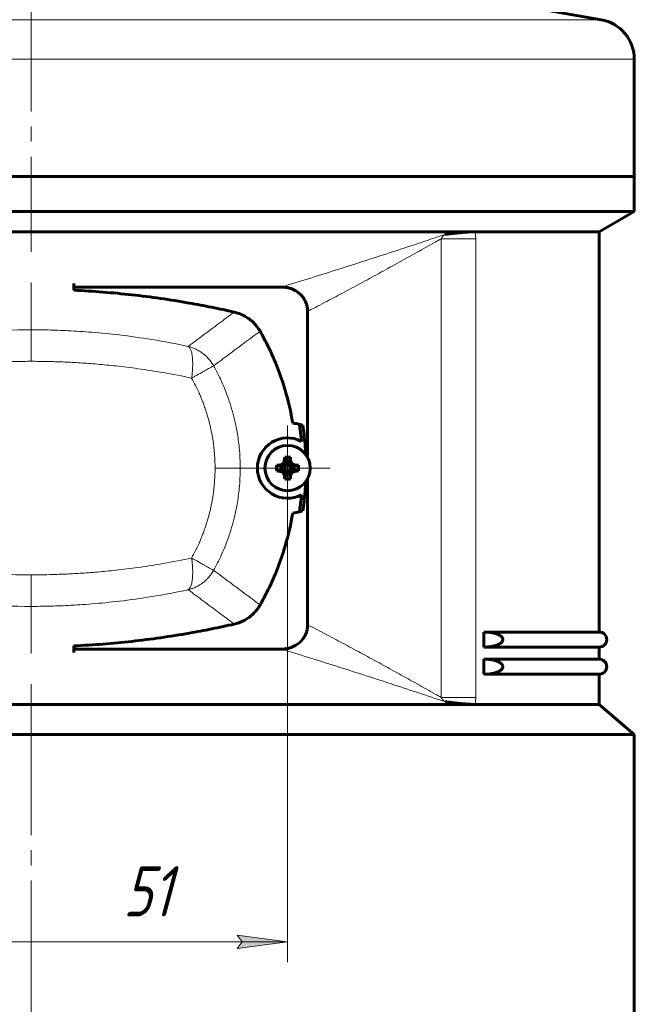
# Model space of a CAD drawing. Header units: millimetres. Extents: x 0 to 594, y 0 to 420.
# Tile 4 of 10: x 128 to 189, y 159 to 257. Entities that reach past the tile are written whole.
import ezdxf

# ---------------------------------------------------------------- set-up
doc = ezdxf.new("R2010")
doc.units = ezdxf.units.MM
for name, pattern in [('K5LT_AXLED', [19.5, 15, -1.5, 1.5, -1.5]), ('K5LT_BASIC', [0]), ('K5LT_THIN', [0])]:
    doc.linetypes.add(name, pattern=pattern)
doc.layers.add('Системный слой', color=7, linetype='Continuous')
doc.styles.add('KDIMTEXTSTYLE', font='GOST_AU.SHX', dxfattribs={"width": 0.96, "oblique": 15, "height": 5})
doc.styles.add('KTEXTSTYLE', font='GOST_AU.SHX', dxfattribs={"width": 0.96, "height": 5})
doc.dimstyles.new('KDIMSTYLE (1.00)', dxfattribs={"dimtxt": 5, "dimasz": 1, "dimexe": 2, "dimexo": 0, "dimgap": 1, "dimtad": 1, "dimtxsty": 'KDIMTEXTSTYLE', "dimsah": 1, "dimcen": 0, "dimdle": 1, "dimadec": 0, "dimazin": 0, "dimtfac": 0.667, "dimtmove": 0, "dimatfit": 3, "dimfxl": 1, "dimtvp": 1, "dimtolj": 1, "dimtzin": 0, "dimarcsym": 0})

# ---------------------------------------------------------------- blocks, each defined once
blk = doc.blocks.new('U2')
at = {"layer": 'Системный слой', "color": 150, "linetype": 'K5LT_BASIC', "lineweight": 60, "true_color": 0x0080ff}
for start, end in [(2.69396, 6.69956), (353.30044, 357.30604)]:
    blk.add_arc((127.705, 212.497), 28.676, start, end, dxfattribs=at)
blk = doc.blocks.new('U4')
at = {"layer": 'Системный слой', "color": 150, "linetype": 'K5LT_BASIC', "lineweight": 60, "true_color": 0x0080ff}
for p, q in [((84.011, 194.697), (72.547, 194.697)), ((185.547, 194.697), (174.083, 194.697))]:
    blk.add_line(p, q, dxfattribs=at)
blk = doc.blocks.new('U5')
at = {"layer": 'Системный слой', "color": 150, "linetype": 'K5LT_BASIC', "lineweight": 60, "true_color": 0x0080ff}
for p, q in [((84.011, 191.997), (72.547, 191.997)), ((185.547, 191.997), (174.083, 191.997))]:
    blk.add_line(p, q, dxfattribs=at)
blk = doc.blocks.new('U6')
at = {"layer": 'Системный слой', "color": 150, "linetype": 'K5LT_BASIC', "lineweight": 60, "true_color": 0x0080ff}
for p, q in [((84.011, 193.497), (72.547, 193.497)), ((185.547, 193.497), (174.083, 193.497))]:
    blk.add_line(p, q, dxfattribs=at)
blk = doc.blocks.new('U7')
at = {"layer": 'Системный слой', "color": 150, "linetype": 'K5LT_BASIC', "lineweight": 60, "true_color": 0x0080ff}
for p, q in [((84.011, 196.197), (72.547, 196.197)), ((185.547, 196.197), (174.083, 196.197))]:
    blk.add_line(p, q, dxfattribs=at)
blk = doc.blocks.new('U9')
at = {"layer": 'Системный слой', "color": 150, "linetype": 'K5LT_BASIC', "lineweight": 60, "true_color": 0x0080ff}
for p, q in [((185.547, 235.997), (185.547, 196.197)), ((185.547, 194.697), (185.547, 193.497)), ((185.547, 191.997), (185.547, 188.997))]:
    blk.add_line(p, q, dxfattribs=at)
blk = doc.blocks.new('U10')
at = {"layer": 'Системный слой', "color": 150, "linetype": 'K5LT_BASIC', "lineweight": 60, "true_color": 0x0080ff}
for p, q in [((156.547, 213.528), (156.547, 228.077)), ((156.547, 196.918), (156.547, 211.466))]:
    blk.add_line(p, q, dxfattribs=at)
blk = doc.blocks.new('U12')
at = {"layer": 'Системный слой', "color": 150, "linetype": 'K5LT_BASIC', "lineweight": 60, "true_color": 0x0080ff}
for p, q in [((104.156, 230.497), (124.797, 230.497)), ((133.297, 230.497), (153.938, 230.497))]:
    blk.add_line(p, q, dxfattribs=at)
blk = doc.blocks.new('U13')
at = {"layer": 'Системный слой', "color": 150, "linetype": 'K5LT_BASIC', "lineweight": 60, "true_color": 0x0080ff}
for p, q in [((124.797, 194.497), (104.156, 194.497)), ((153.938, 194.497), (133.297, 194.497))]:
    blk.add_line(p, q, dxfattribs=at)
blk = doc.blocks.new('U15')
at = {"layer": 'Системный слой', "color": 30, "linetype": 'K5LT_AXLED', "lineweight": 18, "true_color": 0xff8000}
for q in [(154.547, 216.747), (150.297, 212.497), (158.797, 212.497), (154.547, 208.247)]:
    blk.add_line((154.547, 212.497), q, dxfattribs=at)
blk = doc.blocks.new('D1')
at = {"layer": 'Системный слой'}
for points in [[(108.047, 165.38), (108.547, 166.039), (103.547, 165.38), (108.547, 164.722)], [(149.547, 164.722), (154.547, 165.38), (149.547, 166.039), (150.047, 165.38)]]:
    blk.add_hatch(color=7, dxfattribs=at).paths.add_polyline_path(points)
at = {"layer": 'Системный слой', "color": 7, "linetype": 'K5LT_THIN', "lineweight": 18}
for p, q in [((103.547, 210.247), (103.547, 163.38)), ((154.547, 210.247), (154.547, 163.38)), ((103.547, 165.38), (108.547, 166.039)), ((108.547, 166.039), (108.047, 165.38)), ((150.047, 165.38), (149.547, 166.039)), ((149.547, 166.039), (154.547, 165.38)), ((108.547, 164.722), (103.547, 165.38)), ((103.547, 165.38), (154.547, 165.38)), ((108.047, 165.38), (108.547, 164.722)), ((154.547, 165.38), (149.547, 164.722)), ((149.547, 164.722), (150.047, 165.38))]:
    blk.add_line(p, q, dxfattribs=at)
blk.add_wipeout([(138.19, 166.38), (138.19, 173.516), (144.636, 173.516), (144.636, 166.38)]).dxf.layer = 'Системный слой'
at = {"layer": 'Системный слой', "color": 7, "insert": (138.19, 172.915), "char_height": 5, "attachment_point": 1, "style": 'KTEXTSTYLE'}
blk.add_mtext('\\H3.5;\\W0.965;\\Q15;\\Q15;\\H5.00;51', dxfattribs=at)
blk = doc.blocks.new('KDIMARROW_01')
at = {"layer": 'Системный слой'}
blk.add_hatch(color=0, dxfattribs=at).paths.add_polyline_path([(0, 0), (-5, 0.658), (-4.5, 0), (-5, -0.658)])
at = {"layer": 'Системный слой', "color": 0, "linetype": 'K5LT_THIN', "lineweight": 18}
for p, q in [((-4.5, 0), (-5, 0.658)), ((-5, 0.658), (0, 0)), ((0, 0), (-5, -0.658)), ((-5, -0.658), (-4.5, 0)), ((0, 0), (-1, 0))]:
    blk.add_line(p, q, dxfattribs=at)

msp = doc.modelspace()

# ---------------------------------------------------------------- linework, layer by layer
at = {"layer": 'Системный слой', "color": 30, "linetype": 'K5LT_AXLED', "lineweight": 18, "true_color": 0xff8000}
for p, q in [((129.047, 262.959), (129.047, 241.497)), ((129.047, 241.497), (129.047, 233.997)), ((129.047, 190.997), (129.047, 134.997))]:
    msp.add_line(p, q, dxfattribs=at)
at = {"layer": 'Системный слой', "color": 150, "linetype": 'K5LT_BASIC', "lineweight": 60, "true_color": 0x0080ff}
for p, q in [((172.746, 259.371), (185.742, 257.08)), ((189.047, 253.141), (189.047, 241.497)), ((189.047, 241.497), (69.047, 241.497)), ((189.047, 241.497), (69.047, 241.497)), ((189.047, 241.497), (189.047, 237.997)), ((189.047, 237.997), (69.047, 237.997)), ((189.047, 237.997), (185.547, 235.997)), ((173.191, 235.997), (84.903, 235.997)), ((185.547, 235.997), (173.191, 235.997)), ((133.297, 230.841), (133.297, 230.177)), ((154.268, 213.576), (154.45, 212.875)), ((154.826, 213.576), (154.645, 212.875)), ((153.468, 212.776), (154.169, 212.595)), ((153.775, 212.797), (154.296, 212.595)), ((154.126, 212.918), (154.416, 212.628)), ((154.169, 212.4), (154.169, 212.595)), ((154.169, 212.595), (154.296, 212.595)), ((154.247, 213.269), (154.45, 212.748)), ((154.296, 212.595), (154.416, 212.628)), ((154.416, 212.628), (154.45, 212.748)), ((154.45, 212.875), (154.645, 212.875)), ((154.45, 212.748), (154.45, 212.875)), ((154.847, 213.269), (154.645, 212.748)), ((154.645, 212.875), (154.645, 212.748)), ((154.645, 212.748), (154.678, 212.628)), ((154.968, 212.918), (154.678, 212.628)), ((154.678, 212.628), (154.798, 212.595)), ((155.319, 212.797), (154.798, 212.595)), ((154.798, 212.595), (154.925, 212.595)), ((155.626, 212.776), (154.925, 212.595)), ((154.925, 212.595), (154.925, 212.4)), ((153.468, 212.219), (154.169, 212.4)), ((153.775, 212.197), (154.296, 212.4)), ((154.126, 212.077), (154.416, 212.366)), ((154.296, 212.4), (154.169, 212.4)), ((154.247, 211.726), (154.45, 212.246)), ((154.268, 211.418), (154.45, 212.12)), ((154.416, 212.366), (154.296, 212.4)), ((154.45, 212.246), (154.416, 212.366)), ((154.45, 212.12), (154.45, 212.246)), ((154.645, 212.12), (154.45, 212.12)), ((154.678, 212.366), (154.645, 212.246)), ((154.847, 211.726), (154.645, 212.246)), ((154.645, 212.246), (154.645, 212.12)), ((154.826, 211.418), (154.645, 212.12)), ((154.798, 212.4), (154.678, 212.366)), ((154.968, 212.077), (154.678, 212.366)), ((155.319, 212.197), (154.798, 212.4)), ((154.925, 212.4), (154.798, 212.4)), ((155.626, 212.219), (154.925, 212.4)), ((174.083, 194.697), (174.083, 196.197)), ((133.297, 194.153), (133.297, 194.817)), ((174.083, 191.997), (174.083, 193.497)), ((84.903, 188.997), (173.191, 188.997)), ((185.547, 188.997), (173.191, 188.997)), ((185.547, 188.997), (189.047, 185.997)), ((189.047, 185.997), (69.047, 185.997)), ((189.047, 185.997), (189.047, 134.997))]:
    msp.add_line(p, q, dxfattribs=at)
at = {"layer": 'Системный слой', "color": 7, "linetype": 'K5LT_THIN', "lineweight": 18}
for p, q in [((185.742, 257.08), (72.352, 257.08)), ((189.047, 253.141), (69.047, 253.141)), ((169.837, 235.302), (169.837, 189.692)), ((173.269, 235.302), (169.837, 235.302)), ((173.269, 235.302), (173.269, 189.692)), ((129.047, 230.936), (129.047, 226.247)), ((129.047, 223.112), (129.047, 226.247)), ((147.333, 212.497), (149.838, 212.497)), ((151.547, 212.497), (149.838, 212.497)), ((129.047, 201.883), (129.047, 198.747)), ((129.047, 194.058), (129.047, 198.747)), ((173.269, 189.692), (169.837, 189.692))]:
    msp.add_line(p, q, dxfattribs=at)
at = {"layer": 'Системный слой', "color": 150, "linetype": 'K5LT_BASIC', "lineweight": 60, "true_color": 0x0080ff}
msp.add_circle((154.547, 212.497), 2.25, dxfattribs=at)
for centre, radius, start, end in [((185.047, 253.141), 4, 0, 80), ((154.547, 212.497), 4.5, 74.80637, 83.46965), ((154.547, 212.497), 4.5, 70.27559, 74.80637), ((154.547, 212.497), 3, 62.40941, 180), ((154.547, 212.497), 3, 180, 297.59059), ((154.547, 212.497), 4.5, 276.53035, 285.19363), ((154.547, 212.497), 4.5, 285.19363, 289.72441), ((185.547, 195.447), 0.75, 270, 90), ((185.547, 192.747), 0.75, 270, 90)]:
    msp.add_arc(centre, radius, start, end, dxfattribs=at)
for centre, major_axis, ratio, start_param, end_param in [((129.047, 212.497), (0, -28), 0.97619, 1.69056, 1.722664), ((154.641, 212.497), (0, -2.444), 0.169924, 4.254947, 4.391142), ((154.547, 212.238), (-2.426, 0), 0.555366, 4.597252, 4.827526), ((154.453, 212.497), (0, 2.444), 0.169924, -1.249549, -1.113354), ((154.806, 212.497), (0, -2.426), 0.555366, 4.597252, 4.712389), ((154.806, 212.497), (0, -2.426), 0.555366, 4.712389, 4.827526), ((154.547, 212.403), (-2.444, 0), 0.169924, -1.249549, -1.113354), ((154.588, 212.354), (-2.348, -0.665), 0.275651, -1.451669, -1.296736), ((154.69, 212.457), (-0.665, -2.348), 0.275651, 4.438328, 4.593262), ((154.404, 212.457), (-0.665, 2.348), 0.275651, -1.451669, -1.296736), ((154.507, 212.354), (-2.348, 0.665), 0.275651, 4.438328, 4.593262), ((154.547, 212.403), (-2.444, 0), 0.169924, 4.254947, 4.391142), ((154.288, 212.497), (0, 2.426), 0.555366, 4.597252, 4.827526), ((154.547, 212.591), (2.444, 0), 0.169924, 4.254947, 4.391142), ((154.588, 212.64), (2.348, -0.665), 0.275651, 4.438328, 4.593262), ((154.69, 212.538), (0.665, -2.348), 0.275651, -1.451669, -1.296736), ((154.641, 212.497), (0, -2.444), 0.169924, -1.249549, -1.113354), ((154.453, 212.497), (0, 2.444), 0.169924, 4.254947, 4.391142), ((154.404, 212.538), (0.665, 2.348), 0.275651, 4.438328, 4.593262), ((154.507, 212.64), (2.348, 0.665), 0.275651, -1.451669, -1.296736), ((154.547, 212.591), (2.444, 0), 0.169924, -1.249549, -1.113354), ((154.547, 212.756), (2.426, 0), 0.555366, 4.597252, 4.827526), ((129.047, 212.497), (0, -28), 0.97619, 1.418929, 1.451033)]:
    msp.add_ellipse(centre, major_axis=major_axis, ratio=ratio, start_param=start_param, end_param=end_param, dxfattribs=at)
for points, knots in [([(173.191, 235.997), (173.17, 235.997), (173.138, 235.997), (173.093, 235.996), (173.059, 235.996), (172.985, 235.994), (172.891, 235.991), (172.791, 235.987), (172.715, 235.983), (172.628, 235.979), (172.544, 235.973), (172.473, 235.969), (172.429, 235.966), (172.381, 235.962), (172.339, 235.959), (172.3, 235.956), (172.262, 235.953), (172.225, 235.95), (172.186, 235.947), (172.115, 235.941), (172.032, 235.934), (171.939, 235.926), (171.855, 235.918), (171.777, 235.911), (171.708, 235.904), (171.661, 235.9), (171.599, 235.893), (171.544, 235.888), (171.492, 235.883), (171.443, 235.877), (171.369, 235.87), (171.293, 235.862), (171.233, 235.855), (171.196, 235.851), (171.158, 235.847), (171.093, 235.84), (171.027, 235.832), (170.96, 235.824), (170.92, 235.82), (170.881, 235.815), (170.831, 235.809), (170.78, 235.803), (170.73, 235.797), (170.699, 235.793), (170.674, 235.79), (170.649, 235.787), (170.627, 235.784), (170.604, 235.782), (170.589, 235.78), (170.572, 235.778), (170.558, 235.776), (170.539, 235.773), (170.52, 235.771), (170.501, 235.769), (170.487, 235.767), (170.476, 235.765), (170.47, 235.765), (170.463, 235.764), (170.455, 235.763), (170.441, 235.761), (170.427, 235.759), (170.411, 235.757), (170.401, 235.756), (170.389, 235.754), (170.381, 235.753), (170.374, 235.752), (170.366, 235.751), (170.359, 235.75), (170.352, 235.749), (170.344, 235.749), (170.336, 235.748), (170.329, 235.748), (170.322, 235.747), (170.317, 235.746), (170.313, 235.746), (170.304, 235.744), (170.295, 235.743), (170.285, 235.741), (170.279, 235.74), (170.274, 235.739), (170.27, 235.739), (170.264, 235.738), (170.262, 235.737), (170.261, 235.737)], [0, 0, 0, 0, 2.758778, 4.090146, 5.385702, 6.84958, 12.490967, 15.378467, 16.74845, 19.739101, 23.405835, 24.2726, 25.95045, 27.195396, 28.413772, 29.513326, 30.591878, 31.62056, 32.621482, 33.921986, 37.559341, 39.465026, 41.556785, 44.368072, 45.741419, 47.073712, 48.107013, 50.687728, 51.454265, 52.209932, 54.543946, 57.301312, 58.180876, 59.210496, 60.221955, 61.140556, 64.326258, 65.388321, 66.432049, 67.441739, 68.436077, 70.415872, 71.397966, 72.372053, 72.875397, 73.36977, 74.320091, 74.624056, 75.210284, 75.489973, 75.948218, 76.378174, 76.961393, 77.460682, 77.902967, 78.090331, 78.284962, 78.448581, 78.619229, 78.904242, 79.579946, 79.696406, 80.241622, 80.390937, 80.57683, 80.868907, 81.037913, 81.156723, 81.438263, 81.599902, 81.796013, 82.07364, 82.230033, 82.376227, 82.457243, 82.552385, 83.117708, 83.289309, 83.448341, 83.594876, 83.728199, 83.875655, 84, 84, 84, 84]), ([(149.245, 228.005), (148.502, 228.175), (147.011, 228.495), (143.622, 229.134), (140.008, 229.65), (136.178, 230.012), (134.258, 230.132), (133.297, 230.177)], [0, 0, 0, 0, 0.414814, 0.829628, 1.876471, 2.399892, 2.923314, 2.923314, 2.923314, 2.923314]), ([(153.938, 230.497), (153.987, 230.497), (154.085, 230.495), (154.28, 230.481), (154.478, 230.451), (154.674, 230.406), (154.872, 230.349), (155.109, 230.258), (155.363, 230.126), (155.582, 229.981), (155.767, 229.831), (155.932, 229.668), (156.065, 229.508), (156.154, 229.381), (156.236, 229.252), (156.306, 229.121), (156.376, 228.964), (156.427, 228.828), (156.468, 228.69), (156.501, 228.552), (156.522, 228.431), (156.534, 228.329), (156.542, 228.245), (156.546, 228.161), (156.547, 228.105), (156.547, 228.077)], [0, 0, 0, 0, 0.480224, 0.960449, 1.920898, 2.446516, 2.946101, 3.945271, 4.937243, 5.759537, 6.519807, 7.280077, 8.040347, 8.559312, 8.809792, 9.539291, 10.018408, 10.497525, 10.969509, 11.432661, 11.895813, 12.17186, 12.447906, 12.723953, 13, 13, 13, 13]), ([(149.245, 228.005), (149.324, 227.987), (149.481, 227.946), (149.716, 227.87), (149.945, 227.779), (150.172, 227.672), (150.391, 227.552), (150.64, 227.394), (150.909, 227.192), (151.159, 226.963), (151.359, 226.749), (151.519, 226.554), (151.672, 226.342), (151.767, 226.188), (151.815, 226.105)], [0, 0, 0, 0, 0.518561, 1.037122, 1.570785, 2.095548, 2.636797, 3.163676, 3.980266, 4.776674, 5.328882, 5.846759, 6.383746, 7, 7, 7, 7]), ([(155.059, 216.968), (154.877, 218.076), (154.451, 219.939), (153.586, 222.473), (152.73, 224.421), (152.101, 225.606), (151.815, 226.105)], [0, 0, 0, 0, 1.999365, 3.395006, 4.760575, 5.782763, 5.782763, 5.782763, 5.782763]), ([(155.726, 216.84), (155.747, 216.708), (155.786, 216.445), (155.841, 216.032), (155.892, 215.603), (155.922, 215.305), (155.936, 215.156)], [0, 0, 0, 0, 0.2067745, 0.413549, 0.645802, 0.878055, 0.878055, 0.878055, 0.878055]), ([(155.726, 208.154), (155.747, 208.286), (155.786, 208.55), (155.841, 208.962), (155.892, 209.392), (155.922, 209.689), (155.936, 209.838)], [0, 0, 0, 0, 0.2067745, 0.413549, 0.645802, 0.878055, 0.878055, 0.878055, 0.878055]), ([(155.059, 208.026), (154.877, 206.918), (154.451, 205.055), (153.586, 202.521), (152.73, 200.574), (152.101, 199.388), (151.815, 198.89)], [0, 0, 0, 0, 1.999365, 3.395006, 4.760575, 5.782763, 5.782763, 5.782763, 5.782763]), ([(149.245, 196.989), (149.324, 197.007), (149.481, 197.048), (149.716, 197.124), (149.945, 197.215), (150.172, 197.322), (150.391, 197.442), (150.64, 197.601), (150.909, 197.802), (151.159, 198.031), (151.359, 198.245), (151.519, 198.44), (151.672, 198.652), (151.767, 198.806), (151.815, 198.89)], [0, 0, 0, 0, 0.518561, 1.037122, 1.570785, 2.095548, 2.636797, 3.163676, 3.980266, 4.776674, 5.328882, 5.846759, 6.383746, 7, 7, 7, 7]), ([(149.245, 196.989), (148.502, 196.819), (147.011, 196.499), (143.622, 195.861), (140.008, 195.344), (136.178, 194.982), (134.258, 194.862), (133.297, 194.817)], [0, 0, 0, 0, 0.414814, 0.829628, 1.876471, 2.399892, 2.923314, 2.923314, 2.923314, 2.923314]), ([(153.938, 194.497), (153.987, 194.497), (154.085, 194.5), (154.28, 194.514), (154.478, 194.543), (154.674, 194.588), (154.872, 194.646), (155.109, 194.736), (155.363, 194.868), (155.582, 195.013), (155.767, 195.164), (155.932, 195.327), (156.065, 195.486), (156.154, 195.614), (156.236, 195.742), (156.306, 195.873), (156.376, 196.03), (156.427, 196.166), (156.468, 196.304), (156.501, 196.442), (156.522, 196.563), (156.534, 196.665), (156.542, 196.75), (156.546, 196.834), (156.547, 196.89), (156.547, 196.918)], [0, 0, 0, 0, 0.480224, 0.960449, 1.920898, 2.446516, 2.946101, 3.945271, 4.937243, 5.759537, 6.519807, 7.280077, 8.040347, 8.559312, 8.809792, 9.539291, 10.018408, 10.497525, 10.969509, 11.432661, 11.895813, 12.17186, 12.447906, 12.723953, 13, 13, 13, 13]), ([(174.083, 196.197), (174.231, 196.197), (174.484, 196.187), (174.774, 196.15), (174.965, 196.116), (175.108, 196.084), (175.264, 196.04), (175.397, 195.994), (175.509, 195.946), (175.602, 195.899), (175.677, 195.855), (175.736, 195.814), (175.793, 195.769), (175.843, 195.721), (175.88, 195.676), (175.909, 195.633), (175.93, 195.596), (175.947, 195.552), (175.956, 195.52), (175.963, 195.484), (175.965, 195.445), (175.962, 195.405), (175.955, 195.367), (175.943, 195.33), (175.923, 195.285), (175.894, 195.237), (175.856, 195.188), (175.811, 195.142), (175.759, 195.098), (175.7, 195.054), (175.637, 195.015), (175.56, 194.973), (175.482, 194.936), (175.397, 194.901), (175.3, 194.866), (175.182, 194.83), (175.036, 194.793), (174.854, 194.757), (174.605, 194.721), (174.338, 194.701), (174.154, 194.697), (174.083, 194.697)], [0, 0, 0, 0, 4.64114, 7.665941, 8.596288, 10.393393, 11.997491, 13.40319, 14.576745, 15.594653, 16.420224, 17.092272, 17.622922, 18.473369, 18.986, 19.209579, 19.845009, 20.1009, 20.403578, 20.677723, 21.000028, 21.385225, 21.644344, 21.965344, 22.379841, 22.886712, 23.449214, 24.036824, 24.656974, 25.352813, 26.120814, 26.787153, 27.866707, 28.64474, 29.487756, 30.923913, 32.298808, 33.969598, 36.462948, 39.855987, 42, 42, 42, 42]), ([(174.083, 191.997), (174.231, 191.997), (174.486, 192.007), (174.777, 192.044), (174.969, 192.079), (175.112, 192.111), (175.247, 192.149), (175.343, 192.182), (175.425, 192.212), (175.515, 192.251), (175.608, 192.298), (175.683, 192.343), (175.741, 192.384), (175.797, 192.429), (175.848, 192.479), (175.894, 192.537), (175.926, 192.589), (175.945, 192.635), (175.96, 192.685), (175.965, 192.73), (175.963, 192.778), (175.958, 192.812), (175.948, 192.849), (175.934, 192.887), (175.911, 192.931), (175.877, 192.98), (175.834, 193.029), (175.785, 193.076), (175.734, 193.116), (175.676, 193.155), (175.619, 193.19), (175.556, 193.223), (175.483, 193.258), (175.406, 193.29), (175.307, 193.326), (175.19, 193.362), (175.065, 193.394), (174.912, 193.426), (174.722, 193.458), (174.431, 193.489), (174.211, 193.497), (174.083, 193.497)], [0, 0, 0, 0, 4.667054, 7.701279, 8.634231, 10.436993, 12.046584, 12.789487, 13.457076, 14.634115, 15.654288, 16.4803, 17.150823, 17.67719, 18.513461, 19.09851, 19.686935, 20.090065, 20.380081, 20.999945, 21.200694, 21.566387, 21.832085, 22.167441, 22.598512, 23.129439, 23.730255, 24.373878, 25.018038, 25.543687, 26.361808, 26.952118, 27.594855, 28.712986, 29.408481, 30.70777, 32.354006, 33.226195, 35.379357, 38.135731, 42, 42, 42, 42]), ([(173.191, 188.997), (173.17, 188.997), (173.138, 188.997), (173.093, 188.998), (173.059, 188.999), (172.985, 189), (172.891, 189.003), (172.791, 189.007), (172.715, 189.011), (172.628, 189.016), (172.544, 189.021), (172.473, 189.026), (172.429, 189.029), (172.381, 189.032), (172.339, 189.036), (172.3, 189.039), (172.262, 189.042), (172.225, 189.044), (172.186, 189.048), (172.115, 189.053), (172.032, 189.06), (171.939, 189.069), (171.855, 189.076), (171.777, 189.084), (171.708, 189.09), (171.661, 189.095), (171.599, 189.101), (171.544, 189.106), (171.492, 189.112), (171.443, 189.117), (171.369, 189.125), (171.293, 189.133), (171.233, 189.139), (171.196, 189.143), (171.158, 189.148), (171.093, 189.155), (171.027, 189.162), (170.96, 189.17), (170.92, 189.175), (170.881, 189.179), (170.831, 189.185), (170.78, 189.191), (170.73, 189.197), (170.699, 189.201), (170.674, 189.204), (170.649, 189.207), (170.627, 189.21), (170.604, 189.213), (170.589, 189.215), (170.572, 189.217), (170.558, 189.219), (170.539, 189.221), (170.52, 189.223), (170.501, 189.226), (170.487, 189.228), (170.476, 189.229), (170.47, 189.23), (170.463, 189.231), (170.455, 189.232), (170.441, 189.233), (170.427, 189.235), (170.411, 189.237), (170.401, 189.239), (170.389, 189.24), (170.381, 189.241), (170.374, 189.242), (170.366, 189.243), (170.359, 189.244), (170.352, 189.245), (170.344, 189.246), (170.336, 189.246), (170.329, 189.246), (170.322, 189.247), (170.317, 189.248), (170.313, 189.248), (170.304, 189.25), (170.295, 189.252), (170.285, 189.253), (170.279, 189.254), (170.274, 189.255), (170.27, 189.256), (170.264, 189.256), (170.262, 189.257), (170.261, 189.257)], [0, 0, 0, 0, 2.758778, 4.090146, 5.385702, 6.84958, 12.490967, 15.378467, 16.74845, 19.739101, 23.405835, 24.2726, 25.95045, 27.195396, 28.413772, 29.513326, 30.591877, 31.620559, 32.621482, 33.921986, 37.55934, 39.465025, 41.556783, 44.368071, 45.741418, 47.073711, 48.107011, 50.687727, 51.454264, 52.209931, 54.543945, 57.301311, 58.180875, 59.210495, 60.221954, 61.140554, 64.326257, 65.388319, 66.432047, 67.441737, 68.436075, 70.415871, 71.397964, 72.372052, 72.875396, 73.369768, 74.320089, 74.624054, 75.210283, 75.489972, 75.948216, 76.378172, 76.961391, 77.46068, 77.902965, 78.09033, 78.28496, 78.448579, 78.619228, 78.904241, 79.579944, 79.696405, 80.241621, 80.390936, 80.576829, 80.868906, 81.037912, 81.156722, 81.438261, 81.5999, 81.796011, 82.073636, 82.230028, 82.376221, 82.457238, 82.55238, 83.117704, 83.289305, 83.448337, 83.594873, 83.728197, 83.875654, 84, 84, 84, 84])]:
    msp.add_open_spline(points, degree=3, knots=knots, dxfattribs=at)
at = {"layer": 'Системный слой', "color": 7, "linetype": 'K5LT_THIN', "lineweight": 18}
for points in [[(173.191, 235.997), (173.207, 235.93), (173.234, 235.789), (173.262, 235.56), (173.269, 235.391), (173.269, 235.302)], [(153.938, 230.497), (155.718, 231.038), (159.305, 232.155), (164.754, 233.911), (168.421, 235.123), (170.261, 235.737)], [(149.245, 228.005), (148.734, 227.626), (147.717, 226.868), (146.189, 225.732), (145.172, 224.975), (144.663, 224.597)], [(113.431, 224.597), (115.097, 224.953), (118.498, 225.56), (123.738, 226.121), (127.277, 226.247), (129.047, 226.247)], [(151.815, 226.105), (151.302, 225.721), (150.273, 224.958), (148.732, 223.811), (147.704, 223.046), (147.19, 222.663)], [(151.815, 198.89), (151.302, 199.273), (150.273, 200.036), (148.732, 201.184), (147.704, 201.948), (147.19, 202.331)], [(113.431, 200.397), (115.097, 200.042), (118.498, 199.435), (123.738, 198.874), (127.277, 198.747), (129.047, 198.747)], [(149.245, 196.989), (148.734, 197.368), (147.717, 198.127), (146.189, 199.263), (145.172, 200.019), (144.663, 200.397)], [(153.938, 194.497), (155.718, 193.956), (159.305, 192.839), (164.754, 191.083), (168.421, 189.871), (170.261, 189.257)], [(173.191, 188.997), (173.207, 189.065), (173.234, 189.205), (173.262, 189.434), (173.269, 189.603), (173.269, 189.692)]]:
    msp.add_open_spline(points, degree=3, dxfattribs=at)
for points, knots in [([(156.547, 228.077), (156.584, 228.096), (156.621, 228.115), (156.952, 228.286), (157.246, 228.439), (157.84, 228.749), (158.14, 228.906), (158.741, 229.222), (159.041, 229.381), (159.641, 229.699), (159.941, 229.859), (160.541, 230.179), (160.841, 230.34), (161.441, 230.663), (161.741, 230.825), (162.34, 231.149), (162.64, 231.312), (163.24, 231.639), (163.54, 231.802), (164.139, 232.131), (164.439, 232.295), (165.038, 232.625), (165.338, 232.79), (165.937, 233.122), (166.237, 233.288), (166.836, 233.621), (167.136, 233.788), (167.735, 234.122), (168.034, 234.29), (168.633, 234.625), (168.933, 234.793), (169.434, 235.075), (169.635, 235.189), (169.837, 235.302)], [3.096208, 3.096208, 3.096208, 3.096208, 3.231093, 3.231093, 4.308259, 4.308259, 5.408394, 5.408394, 6.508599, 6.508599, 7.608873, 7.608873, 8.709216, 8.709216, 9.809626, 9.809626, 10.910101, 10.910101, 12.010641, 12.010641, 13.111242, 13.111242, 14.211905, 14.211905, 15.312626, 15.312626, 16.413405, 16.413405, 17.514239, 17.514239, 18.615127, 18.615127, 19.355834, 19.355834, 19.355834, 19.355834]), ([(170.261, 235.737), (170.26, 235.736), (170.256, 235.734), (170.247, 235.73), (170.238, 235.726), (170.231, 235.723), (170.223, 235.719), (170.218, 235.716), (170.214, 235.714), (170.21, 235.712), (170.207, 235.71), (170.204, 235.709), (170.199, 235.706), (170.194, 235.703), (170.189, 235.7), (170.18, 235.695), (170.167, 235.687), (170.147, 235.675), (170.127, 235.661), (170.1, 235.641), (170.071, 235.617), (170.039, 235.588), (170.013, 235.562), (169.992, 235.539), (169.976, 235.521), (169.965, 235.507), (169.957, 235.497), (169.949, 235.488), (169.941, 235.477), (169.934, 235.467), (169.927, 235.456), (169.92, 235.446), (169.91, 235.432), (169.901, 235.418), (169.893, 235.406), (169.887, 235.396), (169.88, 235.385), (169.872, 235.371), (169.862, 235.353), (169.853, 235.335), (169.844, 235.317), (169.839, 235.307), (169.837, 235.302)], [0, 0, 0, 0, 0.498735, 0.96986, 1.447101, 1.99705, 2.483901, 2.88201, 3.193468, 3.505497, 3.810013, 4.074475, 4.525479, 5.060142, 5.830146, 6.394621, 7.572876, 9.230635, 11.186838, 12.874419, 16.594268, 19.139901, 21.697149, 23.844482, 25.356349, 26.367901, 27.079334, 27.790061, 28.642444, 29.51527, 30.290815, 31.027903, 31.80019, 33.526044, 34.173779, 34.94821, 35.998058, 37.308555, 38.726491, 40.483354, 41.959493, 43, 43, 43, 43]), ([(144.663, 224.597), (143.475, 224.85), (141.208, 225.278), (137.999, 225.729), (135.206, 226.007), (132.847, 226.161), (130.832, 226.233), (129.61, 226.247), (129.047, 226.247)], [0, 0, 0, 0, 2.137656, 4.022495, 5.580967, 6.92986, 8.045021, 9, 9, 9, 9]), ([(145.004, 221.444), (145.022, 221.577), (145.053, 221.831), (145.086, 222.189), (145.105, 222.514), (145.112, 222.816), (145.109, 223.105), (145.095, 223.374), (145.07, 223.623), (145.034, 223.849), (144.987, 224.05), (144.931, 224.223), (144.866, 224.366), (144.798, 224.474), (144.73, 224.549), (144.685, 224.583), (144.663, 224.597)], [0, 0, 0, 0, 1.529002, 2.9059, 4.108925, 5.33728, 6.54394, 7.750217, 8.955746, 10.163, 11.376622, 12.600986, 13.814082, 15.011725, 16.066689, 17, 17, 17, 17]), ([(147.19, 222.663), (147.12, 222.787), (146.974, 223.018), (146.731, 223.328), (146.476, 223.596), (146.208, 223.833), (145.92, 224.045), (145.605, 224.235), (145.281, 224.393), (144.962, 224.514), (144.759, 224.573), (144.663, 224.597)], [0, 0, 0, 0, 1.604939, 3.054288, 4.327628, 5.632986, 6.932753, 8.207622, 9.62944, 10.880324, 12, 12, 12, 12]), ([(113.09, 221.444), (114.022, 221.64), (115.789, 221.98), (118.311, 222.373), (120.503, 222.646), (122.422, 222.833), (124.118, 222.96), (125.7, 223.044), (127.077, 223.09), (128.189, 223.109), (128.801, 223.112), (129.047, 223.112)], [0, 0, 0, 0, 2.190089, 4.111559, 5.764412, 7.136873, 8.408614, 9.541303, 10.64882, 11.455608, 12, 12, 12, 12]), ([(145.004, 221.444), (144.072, 221.64), (142.305, 221.98), (139.783, 222.373), (137.591, 222.646), (135.672, 222.833), (133.976, 222.96), (132.394, 223.044), (131.017, 223.09), (129.905, 223.109), (129.293, 223.112), (129.047, 223.112)], [0, 0, 0, 0, 2.190089, 4.111559, 5.764412, 7.136873, 8.408614, 9.541303, 10.64882, 11.455608, 12, 12, 12, 12]), ([(147.19, 222.663), (147.169, 222.652), (147.113, 222.621), (146.992, 222.553), (146.854, 222.477), (146.692, 222.386), (146.487, 222.272), (146.254, 222.142), (145.889, 221.938), (145.474, 221.707), (145.117, 221.508), (145.004, 221.444)], [0, 0, 0, 0, 1.521376, 2.759383, 3.726051, 4.798594, 5.972596, 7.190938, 8.2174, 10.821401, 12, 12, 12, 12]), ([(149.838, 212.497), (149.838, 213.165), (149.78, 214.375), (149.56, 215.99), (149.291, 217.291), (148.997, 218.392), (148.672, 219.398), (148.298, 220.383), (147.903, 221.286), (147.523, 222.052), (147.29, 222.484), (147.19, 222.663)], [0, 0, 0, 0, 2.263338, 4.102917, 5.518737, 6.767036, 7.961958, 9.103502, 10.336831, 11.30233, 12, 12, 12, 12]), ([(147.333, 212.497), (147.333, 212.741), (147.324, 213.198), (147.286, 213.858), (147.233, 214.439), (147.17, 214.959), (147.105, 215.391), (147.037, 215.79), (146.961, 216.181), (146.871, 216.599), (146.767, 217.029), (146.652, 217.458), (146.525, 217.891), (146.381, 218.339), (146.225, 218.784), (146.072, 219.186), (145.946, 219.499), (145.848, 219.73), (145.753, 219.948), (145.605, 220.271), (145.349, 220.783), (145.131, 221.197), (145.004, 221.444)], [0, 0, 0, 0, 1.795479, 3.374529, 4.88793, 6.102085, 7.233423, 8.113352, 9.09669, 10.171297, 11.270164, 12.360888, 13.445196, 14.607911, 15.837689, 16.925763, 17.780974, 18.32585, 18.776304, 19.541339, 20.94815, 23, 23, 23, 23]), ([(147.333, 212.497), (147.333, 212.253), (147.324, 211.796), (147.286, 211.136), (147.233, 210.555), (147.17, 210.036), (147.105, 209.603), (147.037, 209.204), (146.961, 208.814), (146.871, 208.395), (146.767, 207.965), (146.652, 207.536), (146.525, 207.103), (146.381, 206.655), (146.225, 206.21), (146.072, 205.808), (145.946, 205.496), (145.848, 205.265), (145.753, 205.046), (145.605, 204.724), (145.349, 204.212), (145.131, 203.797), (145.004, 203.55)], [0, 0, 0, 0, 1.795479, 3.374529, 4.88793, 6.102085, 7.233423, 8.113352, 9.09669, 10.171297, 11.270164, 12.360888, 13.445196, 14.607911, 15.837689, 16.925763, 17.780974, 18.32585, 18.776304, 19.541339, 20.94815, 23, 23, 23, 23]), ([(149.838, 212.497), (149.838, 211.83), (149.78, 210.619), (149.56, 209.004), (149.291, 207.703), (148.997, 206.603), (148.672, 205.597), (148.298, 204.611), (147.903, 203.709), (147.523, 202.942), (147.29, 202.511), (147.19, 202.331)], [0, 0, 0, 0, 2.263338, 4.102918, 5.518738, 6.767038, 7.961961, 9.103505, 10.336834, 11.302332, 12, 12, 12, 12]), ([(113.09, 203.55), (114.022, 203.355), (115.789, 203.014), (118.311, 202.621), (120.503, 202.349), (122.422, 202.161), (124.118, 202.035), (125.7, 201.951), (127.077, 201.904), (128.189, 201.886), (128.801, 201.883), (129.047, 201.883)], [0, 0, 0, 0, 2.190089, 4.111559, 5.764412, 7.136873, 8.408614, 9.541303, 10.64882, 11.455608, 12, 12, 12, 12]), ([(145.004, 203.55), (144.072, 203.355), (142.305, 203.014), (139.783, 202.621), (137.591, 202.349), (135.672, 202.161), (133.976, 202.035), (132.394, 201.951), (131.017, 201.904), (129.905, 201.886), (129.293, 201.883), (129.047, 201.883)], [0, 0, 0, 0, 2.190089, 4.111559, 5.764412, 7.136873, 8.408614, 9.541303, 10.64882, 11.455608, 12, 12, 12, 12]), ([(145.004, 203.55), (145.022, 203.417), (145.053, 203.163), (145.086, 202.806), (145.105, 202.48), (145.112, 202.178), (145.109, 201.89), (145.095, 201.62), (145.07, 201.371), (145.034, 201.145), (144.987, 200.944), (144.931, 200.771), (144.866, 200.629), (144.798, 200.521), (144.73, 200.445), (144.685, 200.411), (144.663, 200.397)], [0, 0, 0, 0, 1.529002, 2.9059, 4.108925, 5.33728, 6.54394, 7.750217, 8.955746, 10.163, 11.376622, 12.600986, 13.814082, 15.011725, 16.066689, 17, 17, 17, 17]), ([(147.19, 202.331), (147.169, 202.342), (147.113, 202.373), (146.992, 202.441), (146.854, 202.518), (146.692, 202.608), (146.487, 202.723), (146.254, 202.852), (145.889, 203.056), (145.474, 203.288), (145.117, 203.487), (145.004, 203.55)], [0, 0, 0, 0, 1.521376, 2.759383, 3.726051, 4.798594, 5.972596, 7.190938, 8.2174, 10.821401, 12, 12, 12, 12]), ([(147.19, 202.331), (147.12, 202.207), (146.974, 201.976), (146.731, 201.667), (146.476, 201.399), (146.208, 201.162), (145.92, 200.95), (145.605, 200.759), (145.281, 200.601), (144.962, 200.48), (144.759, 200.421), (144.663, 200.397)], [0, 0, 0, 0, 1.604939, 3.054288, 4.327628, 5.632986, 6.932753, 8.207622, 9.62944, 10.880324, 12, 12, 12, 12]), ([(144.663, 200.397), (143.475, 200.144), (141.208, 199.717), (137.999, 199.265), (135.206, 198.987), (132.847, 198.833), (130.832, 198.761), (129.61, 198.747), (129.047, 198.747)], [0, 0, 0, 0, 2.137656, 4.022495, 5.580967, 6.92986, 8.045021, 9, 9, 9, 9]), ([(156.547, 196.918), (156.584, 196.899), (156.621, 196.88), (156.952, 196.708), (157.246, 196.556), (157.84, 196.245), (158.14, 196.088), (158.741, 195.772), (159.041, 195.614), (159.641, 195.295), (159.941, 195.135), (160.541, 194.815), (160.841, 194.654), (161.441, 194.331), (161.741, 194.17), (162.34, 193.845), (162.64, 193.682), (163.24, 193.356), (163.54, 193.192), (164.139, 192.864), (164.439, 192.699), (165.038, 192.369), (165.338, 192.204), (165.937, 191.873), (166.237, 191.706), (166.836, 191.374), (167.136, 191.207), (167.735, 190.872), (168.034, 190.705), (168.633, 190.369), (168.933, 190.201), (169.434, 189.919), (169.635, 189.806), (169.837, 189.692)], [3.096208, 3.096208, 3.096208, 3.096208, 3.231093, 3.231093, 4.308259, 4.308259, 5.408394, 5.408394, 6.508599, 6.508599, 7.608873, 7.608873, 8.709216, 8.709216, 9.809626, 9.809626, 10.910101, 10.910101, 12.010641, 12.010641, 13.111242, 13.111242, 14.211905, 14.211905, 15.312626, 15.312626, 16.413405, 16.413405, 17.514239, 17.514239, 18.615127, 18.615127, 19.355834, 19.355834, 19.355834, 19.355834]), ([(170.261, 189.257), (170.26, 189.258), (170.257, 189.26), (170.25, 189.263), (170.244, 189.265), (170.237, 189.268), (170.233, 189.271), (170.227, 189.274), (170.222, 189.276), (170.218, 189.278), (170.213, 189.281), (170.208, 189.283), (170.204, 189.285), (170.2, 189.288), (170.195, 189.291), (170.189, 189.294), (170.182, 189.298), (170.171, 189.305), (170.156, 189.314), (170.138, 189.326), (170.122, 189.337), (170.105, 189.35), (170.077, 189.372), (170.044, 189.401), (170.003, 189.442), (169.977, 189.472), (169.958, 189.495), (169.951, 189.504), (169.946, 189.511), (169.942, 189.516), (169.94, 189.52), (169.937, 189.524), (169.932, 189.531), (169.921, 189.547), (169.909, 189.565), (169.898, 189.58), (169.892, 189.59), (169.887, 189.598), (169.881, 189.608), (169.874, 189.621), (169.864, 189.638), (169.854, 189.657), (169.844, 189.676), (169.839, 189.688), (169.837, 189.692)], [0, 0, 0, 0, 0.513527, 0.860653, 1.179717, 1.530138, 1.99033, 2.363896, 2.661532, 3.003154, 3.386548, 3.818476, 4.255969, 4.689302, 5.32235, 5.939153, 6.660294, 7.318324, 9.146087, 10.506552, 12.114295, 13.659607, 15.230584, 20.151387, 23.238573, 27.290064, 28.267284, 28.972758, 29.511065, 29.86801, 30.205103, 30.495193, 30.902956, 32.065281, 34.166549, 35.140688, 35.880426, 36.669214, 37.585712, 38.726418, 40.176719, 42.189314, 43.848784, 45, 45, 45, 45])]:
    msp.add_open_spline(points, degree=3, knots=knots, dxfattribs=at)

# ---------------------------------------------------------------- block references
at = {"layer": 'Системный слой'}
for name in ['U9', 'U12', 'U10', 'U15', 'U2', 'U7', 'U4', 'U13', 'U6', 'U5']:
    msp.add_blockref(name, (0, 0), dxfattribs=at)

# ---------------------------------------------------------------- next in the draw order: dimensions: what is measured, and where the dimension line sits
at = {"layer": 'Системный слой', "color": 7}
dim = msp.add_linear_dim(base=(103.547, 165.38), p1=(154.547, 210.247), p2=(103.547, 210.247), dimstyle='KDIMSTYLE (1.00)', override={"dimexo": 0, "dimpost": '\\H5.0;\\W0.965;\\Q15;<>', "dimblk1": 'KDIMARROW_01', "dimblk2": 'KDIMARROW_01', "dimse1": 0, "dimse2": 0, "dimclrt": 7, "dimtol": 1, "dimtp": 0, "dimtm": 0, "dimtdec": 5, "dimtolj": 1}, dxfattribs=at)
dim.commit()
dim.dimension.update_dxf_attribs({"geometry": 'D1', "text_midpoint": (141.547, 165.38), "dimtype": 160})

doc.saveas('drawing.dxf')
